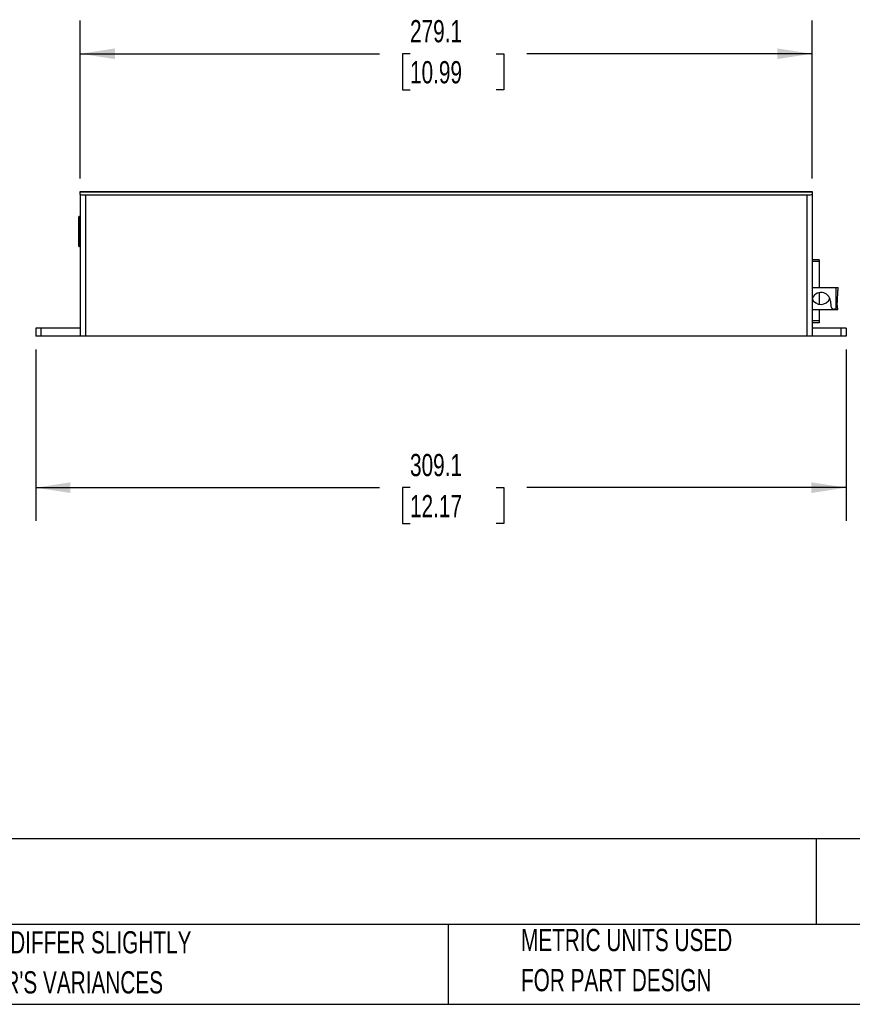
# Model space of a CAD drawing. Header units: millimetres. Extents: x 25 to 1092, y 25 to 838.
# Tile 7 of 9: x 319 to 637, y 25 to 401. Entities that reach past the tile are written whole.
import ezdxf

# ---------------------------------------------------------------- set-up
doc = ezdxf.new("R2010")
doc.units = ezdxf.units.MM
doc.header["$LTSCALE"] = 4
doc.layers.add('DIMENSIONS', color=140, linetype='Continuous', lineweight=25)
doc.layers.add('TEXT', color=140, linetype='Continuous', lineweight=25)
doc.styles.add('SLDTEXTSTYLE0', font='TXT', dxfattribs={"width": 0.7})
doc.dimstyles.new('SLDDIMSTYLE0', dxfattribs={"dimtxt": 8.632031, "dimasz": 13.208, "dimexe": 0, "dimexo": 0.0625, "dimgap": 2.158008, "dimtad": 0, "dimtih": 1, "dimtoh": 1, "dimrnd": 1e-09, "dimzin": 12, "dimdsep": 46, "dimtxsty": 'SLDTEXTSTYLE0', "dimsah": 1, "dimcen": 0.09, "dimadec": 0, "dimazin": 3, "dimtfac": 1, "dimtofl": 0, "dimtmove": 0, "dimatfit": 3, "dimfxl": 0, "dimfrac": 2, "dimtolj": 1, "dimtzin": 12, "dimarcsym": 0})

# ---------------------------------------------------------------- blocks, each defined once
blk = doc.blocks.new('_D')
at = {"layer": 'DIMENSIONS'}
for p, q in [((342.33, 340.36), (342.33, 400.56)), ((621.43, 340.36), (621.43, 400.56)), ((342.33, 387.86), (456.39, 387.86)), ((468.09, 387.86), (465.19, 387.86)), ((465.19, 387.86), (465.19, 374.14)), ((500.92, 387.86), (503.82, 387.86)), ((503.82, 387.86), (503.82, 374.14)), ((621.43, 387.86), (512.62, 387.86)), ((465.19, 374.14), (468.09, 374.14)), ((503.82, 374.14), (500.92, 374.14))]:
    blk.add_line(p, q, dxfattribs=at)
for points in [[(342.33, 387.86), (355.54, 385.83), (355.54, 389.89)], [(621.43, 387.86), (608.22, 389.89), (608.22, 385.83)]]:
    blk.add_solid(points, dxfattribs=at)
at = {"layer": 'DIMENSIONS', "char_height": 8.467, "attachment_point": 1, "style": 'SLDTEXTSTYLE0'}
for s, insert in [('279.1', (468.09, 400.71)), ('10.99', (468.09, 385.06))]:
    blk.add_mtext(s, dxfattribs=dict(at, insert=insert))
blk = doc.blocks.new('_D_1')
at = {"layer": 'DIMENSIONS'}
for p, q in [((325.33, 275.15), (325.33, 209.71)), ((634.43, 275.15), (634.43, 209.71)), ((325.33, 222.41), (456.39, 222.41)), ((468.09, 222.41), (465.19, 222.41)), ((465.19, 222.41), (465.19, 208.69)), ((500.92, 222.41), (503.82, 222.41)), ((503.82, 222.41), (503.82, 208.69)), ((634.43, 222.41), (512.62, 222.41)), ((465.19, 208.69), (468.09, 208.69)), ((503.82, 208.69), (500.92, 208.69))]:
    blk.add_line(p, q, dxfattribs=at)
for points in [[(325.33, 222.41), (338.54, 220.38), (338.54, 224.44)], [(634.43, 222.41), (621.22, 224.44), (621.22, 220.38)]]:
    blk.add_solid(points, dxfattribs=at)
at = {"layer": 'DIMENSIONS', "char_height": 8.467, "attachment_point": 1, "style": 'SLDTEXTSTYLE0'}
for s, insert in [('309.1', (468.09, 235.26)), ('12.17', (468.09, 219.61))]:
    blk.add_mtext(s, dxfattribs=dict(at, insert=insert))

msp = doc.modelspace()

# ---------------------------------------------------------------- linework, layer by layer
for p, q in [((342.33, 335.284), (621.433, 335.284)), ((342.33, 335.246), (342.33, 335.284)), ((342.33, 334.168), (342.33, 335.246)), ((342.33, 335.246), (621.433, 335.246)), ((342.33, 334.168), (342.33, 280.228)), ((621.433, 335.284), (621.433, 335.246)), ((621.433, 335.246), (621.433, 334.168)), ((621.433, 334.168), (621.433, 280.228)), ((344.33, 334.101), (344.33, 280.228)), ((344.33, 334.101), (619.433, 334.101)), ((619.433, 334.101), (619.433, 280.228)), ((341.73, 314.528), (341.73, 325.628)), ((341.93, 325.628), (341.73, 325.628)), ((341.93, 325.828), (342.33, 325.828)), ((341.93, 325.828), (341.93, 325.628)), ((341.93, 325.628), (341.93, 314.528)), ((342.33, 325.628), (341.93, 325.628)), ((341.73, 314.528), (341.93, 314.528)), ((341.93, 314.528), (341.93, 314.328)), ((341.93, 314.528), (342.33, 314.528)), ((342.33, 314.328), (341.93, 314.328)), ((624.121, 309.294), (621.433, 309.294)), ((624.121, 308.594), (621.433, 308.594)), ((624.121, 309.294), (624.121, 308.594)), ((624.121, 308.594), (624.121, 298.728)), ((621.433, 298.728), (630.581, 298.728)), ((624.121, 296.751), (624.121, 292.344)), ((630.581, 298.728), (631.38, 298.728)), ((630.581, 290.807), (630.581, 298.728)), ((628.448, 293.541), (628.616, 291.623)), ((621.433, 290.284), (631.248, 290.284)), ((624.121, 290.284), (624.121, 285.994)), ((631.248, 290.284), (631.054, 292.508)), ((624.121, 285.994), (621.433, 285.994)), ((624.121, 285.994), (624.121, 285.294)), ((325.328, 283.228), (325.328, 280.228)), ((327.328, 283.228), (325.328, 283.228)), ((327.328, 283.228), (327.328, 280.228)), ((342.33, 283.228), (327.328, 283.228)), ((624.121, 285.294), (621.433, 285.294)), ((632.433, 283.228), (621.433, 283.228)), ((632.433, 283.228), (632.433, 280.228)), ((634.433, 283.228), (632.433, 283.228)), ((634.433, 283.228), (634.433, 280.228)), ((327.328, 280.228), (325.328, 280.228)), ((342.33, 280.228), (327.328, 280.228)), ((344.33, 280.228), (342.33, 280.228)), ((619.433, 280.228), (344.33, 280.228)), ((621.433, 280.228), (619.433, 280.228)), ((632.433, 280.228), (621.433, 280.228)), ((634.433, 280.228), (632.433, 280.228))]:
    msp.add_line(p, q)
for centre, radius, start, end in [((341.93, 325.628), 0.2, 90, 180), ((341.93, 314.528), 0.2, 180, 270), ((624.862, 293.228), 3.6, 5, 162.26608), ((624.781, 295.984), 3.7, 205.19289, 337.57303), ((629.811, 291.728), 1.2, 185, 309.89117)]:
    msp.add_arc(centre, radius, start, end)
for centre, start_param, end_param in [((344.33, 334.168), 3.1415927, 4.712389), ((619.433, 334.168), 4.712389, 6.2831853)]:
    msp.add_ellipse(centre, major_axis=(2, 0), ratio=0.0335747, start_param=start_param, end_param=end_param)
for points, knots in [([(631.01, 291.665), (631.072, 292.855), (631.134, 294.044), (631.228, 295.826), (631.259, 296.419), (631.305, 297.308), (631.321, 297.603), (631.344, 298.045), (631.352, 298.191), (631.363, 298.409), (631.367, 298.481), (631.372, 298.587), (631.374, 298.622), (631.377, 298.671), (631.378, 298.687), (631.379, 298.715), (631.38, 298.728), (631.38, 298.728)], [0, 0, 0, 0, 0.5, 0.5, 0.75, 0.75, 0.875, 0.875, 0.9375, 0.9375, 0.96875, 0.96875, 0.984375, 0.984375, 0.9921875, 0.9921875, 1, 1, 1, 1]), ([(630.581, 290.807), (630.709, 290.914), (630.812, 291.046), (630.958, 291.338), (631.001, 291.498), (631.01, 291.665)], [0, 0, 0, 0, 0.5, 0.5, 1, 1, 1, 1])]:
    msp.add_open_spline(points, degree=3, knots=knots)
at = {"layer": 'TEXT'}
for p, q in [((1092.2, 88.504), (25.4, 88.504)), ((623.036, 88.504), (623.036, 55.88)), ((1092.2, 55.88), (25.4, 55.88)), ((482.586, 55.88), (482.586, 25.4)), ((25.4, 25.4), (1092.2, 25.4))]:
    msp.add_line(p, q, dxfattribs=at)

# ---------------------------------------------------------------- texts
at = {"layer": 'TEXT', "attachment_point": 1, "style": 'SLDTEXTSTYLE0'}
for s, insert, char_height in [('ERGOSWISS SQ SERIES CONTROL BOX', (31.863, 80.059), 14.81667), ('PART DIMENSIONS MAY DIFFER SLIGHTLY', (220.477, 53.284), 8.46667), ('METRIC UNITS USED', (510.417, 54.144), 8.46667), ("DUE TO MANUFACTURER'S VARIANCES", (220.477, 37.995), 8.46667), ('FOR PART DESIGN', (510.417, 38.855), 8.46667)]:
    msp.add_mtext(s, dxfattribs=dict(at, insert=insert, char_height=char_height))

# ---------------------------------------------------------------- dimensions: what is measured, and where the dimension line sits
at = {"layer": 'DIMENSIONS'}
dim = msp.add_linear_dim(base=(342.33, 387.861), p1=(621.433, 335.284), p2=(342.33, 335.284), dimstyle='SLDDIMSTYLE0', dxfattribs=at)
dim.commit()
dim.dimension.update_dxf_attribs({"geometry": '_D', "text_midpoint": (484.508, 387.861), "dimtype": 160})
dim = msp.add_linear_dim(base=(325.3281, 222.413), p1=(634.4328, 280.2277), p2=(325.3281, 280.2277), angle=0, dimstyle='SLDDIMSTYLE0', dxfattribs=at)
dim.commit()
dim.dimension.update_dxf_attribs({"geometry": '_D_1', "text_midpoint": (484.5084, 222.413), "dimtype": 160})

doc.saveas('drawing.dxf')
